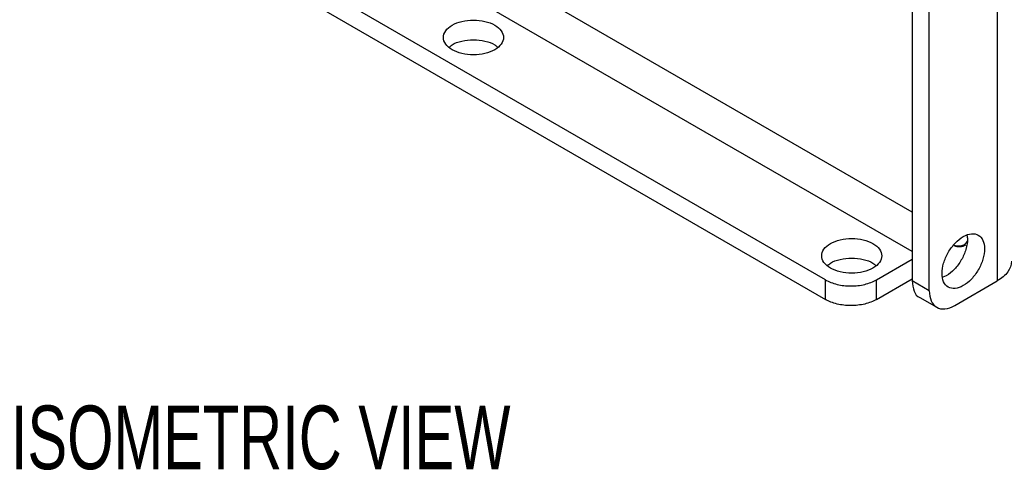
# Model space of a CAD drawing. Header units: millimetres. Extents: x 13 to 546, y 13 to 419.
# Tile 10 of 14: x 385 to 451, y 273 to 303. Entities that reach past the tile are written whole.
import ezdxf

# ---------------------------------------------------------------- set-up
doc = ezdxf.new("R2010")
doc.units = ezdxf.units.MM
doc.header["$LTSCALE"] = 2
doc.layers.add('TEXT', color=140, linetype='Continuous', lineweight=25)
doc.styles.add('SLDTEXTSTYLE0', font='TXT', dxfattribs={"width": 0.7})

msp = doc.modelspace()

# ---------------------------------------------------------------- linework, layer by layer
for p, q in [((444.406, 290.4), (391.22, 321.104)), ((444.406, 287.788), (390.089, 319.144)), ((450.063, 318.19), (450.063, 285.828)), ((438.624, 285.9), (387.26, 315.552)), ((387.26, 314.246), (438.624, 284.594)), ((444.406, 314.27), (444.406, 285.829)), ((445.537, 285.176), (445.537, 313.617)), ((447.355, 288.133), (447.154, 288.203)), ((442.019, 285.9), (444.406, 287.278)), ((438.624, 284.594), (438.624, 285.9)), ((442.019, 284.594), (444.406, 285.972)), ((442.019, 284.594), (442.019, 285.9)), ((445.537, 285.176), (444.406, 285.829)), ((446.668, 286.168), (446.433, 286.086)), ((447.234, 284.196), (450.063, 285.828)), ((444.903, 284.73), (446.034, 284.077))]:
    msp.add_line(p, q)
msp.add_arc((447.544, 289.066), 0.953, 247.13209, 297.44103)
for points, knots in [([(413.791, 301.216), (413.976, 301.109), (414.198, 301.023), (414.682, 300.908), (414.943, 300.878), (415.467, 300.878), (415.729, 300.908), (416.212, 301.023), (416.434, 301.109), (416.804, 301.323), (416.953, 301.451), (417.153, 301.73), (417.205, 301.881), (417.205, 302.183), (417.153, 302.334), (416.953, 302.614), (416.804, 302.742), (416.434, 302.956), (416.212, 303.041), (415.729, 303.157), (415.467, 303.187), (414.943, 303.187), (414.682, 303.157), (414.198, 303.041), (413.976, 302.956), (413.606, 302.742), (413.457, 302.614), (413.257, 302.334), (413.205, 302.183), (413.205, 301.881), (413.257, 301.73), (413.457, 301.451), (413.606, 301.323), (413.791, 301.216)], [0, 0, 0, 0, 0.0625, 0.0625, 0.125, 0.125, 0.1875, 0.1875, 0.25, 0.25, 0.3125, 0.3125, 0.375, 0.375, 0.4375, 0.4375, 0.5, 0.5, 0.5625, 0.5625, 0.625, 0.625, 0.6875, 0.6875, 0.75, 0.75, 0.8125, 0.8125, 0.875, 0.875, 0.9375, 0.9375, 1, 1, 1, 1]), ([(413.602, 301.379), (413.66, 301.436), (413.853, 301.622), (414.428, 301.816), (415.205, 301.912), (415.982, 301.816), (416.557, 301.622), (416.75, 301.436), (416.808, 301.379)], [0, 0, 0, 0, 0.089429, 0.294715, 0.5, 0.705285, 0.910571, 1, 1, 1, 1]), ([(447.8, 285.515), (447.985, 285.622), (448.17, 285.771), (448.512, 286.132), (448.669, 286.344), (448.931, 286.797), (449.036, 287.039), (449.177, 287.516), (449.214, 287.751), (449.214, 288.178), (449.177, 288.371), (449.036, 288.684), (448.931, 288.805), (448.669, 288.956), (448.512, 288.986), (448.17, 288.952), (447.985, 288.888), (447.615, 288.674), (447.43, 288.525), (447.088, 288.164), (446.931, 287.952), (446.669, 287.499), (446.564, 287.257), (446.422, 286.78), (446.386, 286.545), (446.386, 286.118), (446.422, 285.926), (446.564, 285.612), (446.669, 285.492), (446.931, 285.34), (447.088, 285.31), (447.43, 285.344), (447.615, 285.408), (447.8, 285.515)], [0, 0, 0, 0, 0.0625, 0.0625, 0.125, 0.125, 0.1875, 0.1875, 0.25, 0.25, 0.3125, 0.3125, 0.375, 0.375, 0.4375, 0.4375, 0.5, 0.5, 0.5625, 0.5625, 0.625, 0.625, 0.6875, 0.6875, 0.75, 0.75, 0.8125, 0.8125, 0.875, 0.875, 0.9375, 0.9375, 1, 1, 1, 1]), ([(438.964, 286.684), (439.149, 286.577), (439.371, 286.491), (439.855, 286.376), (440.116, 286.346), (440.64, 286.346), (440.902, 286.376), (441.385, 286.491), (441.607, 286.577), (441.977, 286.791), (442.126, 286.919), (442.326, 287.198), (442.378, 287.349), (442.378, 287.651), (442.326, 287.802), (442.126, 288.082), (441.977, 288.21), (441.607, 288.423), (441.385, 288.509), (440.902, 288.625), (440.64, 288.655), (440.116, 288.655), (439.855, 288.625), (439.371, 288.509), (439.149, 288.423), (438.779, 288.21), (438.63, 288.082), (438.43, 287.802), (438.378, 287.651), (438.378, 287.349), (438.43, 287.198), (438.63, 286.919), (438.779, 286.791), (438.964, 286.684)], [0, 0, 0, 0, 0.0625, 0.0625, 0.125, 0.125, 0.1875, 0.1875, 0.25, 0.25, 0.3125, 0.3125, 0.375, 0.375, 0.4375, 0.4375, 0.5, 0.5, 0.5625, 0.5625, 0.625, 0.625, 0.6875, 0.6875, 0.75, 0.75, 0.8125, 0.8125, 0.875, 0.875, 0.9375, 0.9375, 1, 1, 1, 1]), ([(448.036, 288.863), (448.056, 288.784), (448.121, 288.524), (448.001, 287.927), (447.697, 287.213), (447.223, 286.562), (446.853, 286.299), (446.668, 286.168)], [0, 0, 0, 0, 0.098342, 0.323756, 0.549171, 0.774585, 1, 1, 1, 1]), ([(448.059, 288.468), (447.997, 288.377), (447.834, 288.14), (447.538, 288.136), (447.355, 288.133)], [0, 0, 0, 0, 0.384278, 1, 1, 1, 1]), ([(438.775, 286.847), (438.833, 286.904), (439.026, 287.09), (439.601, 287.284), (440.378, 287.38), (441.155, 287.284), (441.73, 287.09), (441.923, 286.904), (441.981, 286.847)], [0, 0, 0, 0, 0.0894291, 0.2947145, 0.5, 0.7052855, 0.9105709, 1, 1, 1, 1]), ([(451, 287.135), (451, 286.893), (450.917, 286.651), (450.596, 286.204), (450.359, 285.999), (450.063, 285.828)], [0, 0, 0, 0, 0.5, 0.5, 1, 1, 1, 1]), ([(438.624, 285.9), (438.847, 285.772), (439.113, 285.669), (439.693, 285.53), (440.007, 285.494), (440.636, 285.494), (440.95, 285.53), (441.53, 285.669), (441.796, 285.772), (442.019, 285.9)], [0, 0, 0, 0, 0.25, 0.25, 0.5, 0.5, 0.75, 0.75, 1, 1, 1, 1]), ([(444.406, 285.829), (444.435, 285.595), (444.493, 285.127), (444.719, 284.766), (444.903, 284.73), (444.903, 284.73)], [0, 0, 0, 0, 0.499949, 0.999898, 1, 1, 1, 1]), ([(445.537, 285.176), (445.537, 284.919), (445.581, 284.688), (445.751, 284.312), (445.877, 284.168), (446.191, 283.986), (446.379, 283.95), (446.79, 283.99), (447.012, 284.067), (447.234, 284.196)], [0, 0, 0, 0, 0.25, 0.25, 0.5, 0.5, 0.75, 0.75, 1, 1, 1, 1]), ([(442.019, 284.594), (441.796, 284.465), (441.53, 284.363), (440.95, 284.224), (440.636, 284.188), (440.007, 284.188), (439.693, 284.224), (439.113, 284.363), (438.847, 284.465), (438.624, 284.594)], [0, 0, 0, 0, 0.25, 0.25, 0.5, 0.5, 0.75, 0.75, 1, 1, 1, 1])]:
    msp.add_open_spline(points, degree=3, knots=knots)

# ---------------------------------------------------------------- texts
at = {"layer": 'TEXT', "insert": (384.427, 277.536), "char_height": 4.23333, "attachment_point": 1, "style": 'SLDTEXTSTYLE0'}
msp.add_mtext('ISOMETRIC VIEW', dxfattribs=at)

doc.saveas('drawing.dxf')
